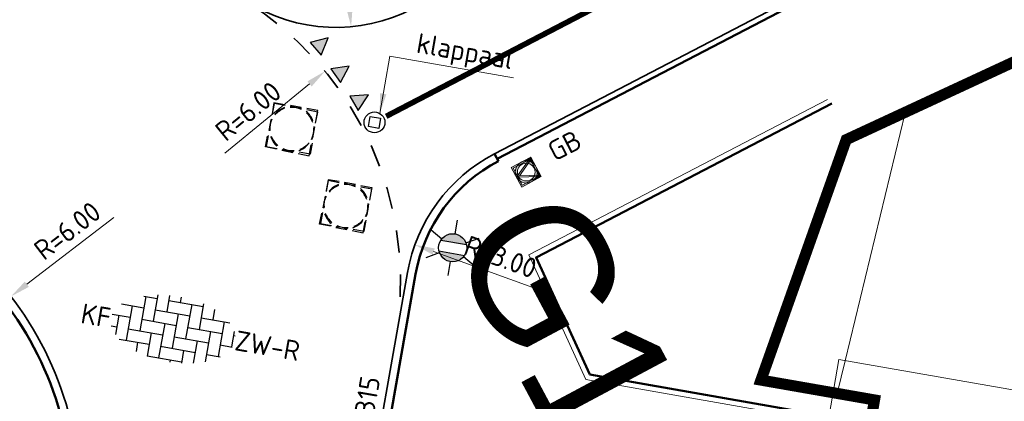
# Model space of a CAD drawing. Header units: metres. Extents: x 2514 to 227642, y 1683 to 852646.
# Tile 218 of 256: x 113829.08 to 113846.8, y 426361.65 to 426368.52. Entities that reach past the tile are written whole.
import ezdxf
from ezdxf.enums import TextEntityAlignment as Align
from ezdxf.lldxf.tags import DXFTag

# ---------------------------------------------------------------- set-up
doc = ezdxf.new("R2018")
doc.units = ezdxf.units.M
for name, pattern in [('VW-30-270_STREEP', [3, 0.3, -2.7]), ('XX-CENTER', [8, 5, -1, 1, -1]), ('ZZ-HIDDEN-SO', [4, 2, -2])]:
    doc.linetypes.add(name, pattern=pattern)
doc.layers.get('Defpoints').update_dxf_attribs({"color": 244, "lineweight": 35})
for name, color, linetype, lineweight in [('B-WE-GR-BEPLANTING_CULTUUR_HEESTERS-GV', 252, 'Continuous', 18), ('B-WE-KG-GRENS_PERCEEL-GV', 252, 'KG-PERCEEL', 18), ('N-WE-IE-MEUBILAIR_WEGMEUBILAIR_LICHTMAST-S', 7, 'Continuous', 25), ('N-WE-IE-MEUBILAIR_WEGMEUBILAIR_PAAL-M-200', 7, 'Continuous', 18), ('N-WE-IE-MEUBILAIR_WEGMEUBILAIR_PAAL-S', 1, 'Continuous', 25), ('N-WE-IE-MEUBILAIR_WEGMEUBILAIR_PAAL-T18-200', 1, 'Continuous', 18), ('N-WE-IE-MEUBILAIR_WEGMEUBILAIR_VERKEERSBORD-S', 7, 'Continuous', 9), ('N-WE-KG-WERKGRENS-G', 7, 'XX-CENTER', 35), ('N-WE-RI-PUT-OPHOOGTEBRENGEN-S', 7, 'Continuous', 25), ('N-WE-VH-KANTOPSLUITING-T18', 1, 'Continuous', 18), ('N-WE-VH-KANTOPSLUITING_ACHTERKANTBAND-G', 1, 'Continuous', 50), ('N-WE-VH-KANTOPSLUITING_GAZONBAND-G', 1, 'Continuous', 35), ('N-WE-VH-KANTOPSLUITING_OPSLUITBAND_100X200-G', 1, 'Continuous', 18), ('N-WE-VH-KANTOPSLUITING_OPSLUITBAND_150X250-G', 1, 'Continuous', 35), ('N-WE-VH-M', 7, 'Continuous', 18), ('N-WE-VH-MATERIAALGRENS-G', 7, 'ZZ-HIDDEN-SO', 35), ('N-WE-VH-VERHARDING_BETONSTRAATSTEEN-S', 1, 'Continuous', 25), ('N-WE-VW-MARKERING_DWARS-S', 7, 'Continuous', 25), ('N-WE-VW-MARKERING_LANGS_STREEP_30270_010-G', 7, 'VW-30-270_STREEP', 13)]:
    doc.layers.add(name, color=color, linetype=linetype, lineweight=lineweight)
doc.styles.add('NLCS-ISO', font='NLCS-ISO.ttf', dxfattribs={"height": 1.8})
doc.styles.add('NLCS-ISO-M200-T18', font='NLCS-ISO.ttf', dxfattribs={"height": 0.36})
doc.styles.get("Standard").update_dxf_attribs({"font": 'romans'})
tags = doc.linetypes.add('KG-PERCEEL', pattern='A,5.5,-2,["P",Standard,S=1.8,R=0,X=-0.5,Y=-0.9],-2,5.5,-2,[5,NLCS.SHX,S=0.75,R=0,X=0,Y=0],-2', length=19).pattern_tags.tags
tags[6] = DXFTag(74, 10)
doc.dimstyles.new('NLCS-M200-T18-PIJL_L2_H1', dxfattribs={"dimscale": 0.2, "dimtxt": 2.5, "dimasz": 1.8, "dimexe": 2, "dimexo": 2, "dimgap": 0.7, "dimtad": 1, "dimzin": 0, "dimdsep": 46, "dimtxsty": 'NLCS-ISO-M200-T18', "dimcen": 0, "dimdle": 2, "dimclrd": 256, "dimclre": 256, "dimclrt": 1, "dimadec": 1, "dimazin": 0, "dimtfac": 1, "dimtdec": 3, "dimtofl": 0, "dimtmove": 0, "dimatfit": 3, "dimfxl": 2, "dimfxlon": 1, "dimtfillclr": 256, "dimtolj": 1, "dimtzin": 0, "dimlwd": -1, "dimlwe": -1, "dimarcsym": 0})

# ---------------------------------------------------------------- blocks, each defined once
blk = doc.blocks.new('N-SIE-WEG_VERKEERSBORD_ROND-SO')
h = blk.add_hatch(color=256)
h.dxf.hatch_style = 1
h.paths.add_polyline_path([(-1, 0, 1), (1, 0, 1)])
h.paths.add_polyline_path([(0.7957889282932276, 0, -1), (-0.7957889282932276, 0, -1)], flags=16)
h = blk.add_hatch(color=256)
h.dxf.hatch_style = 1
h.paths.add_polyline_path([(-0.7726747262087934, 0.8595052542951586), (-0.5111269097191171, 0.8595052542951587, -0.1349339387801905), (0, 1), (-1, 1), (-0.7999999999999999, 0.6, -0.03799421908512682), (-0.699995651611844, 0.7141471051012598)])
h = blk.add_hatch(color=256)
h.dxf.hatch_style = 1
h.paths.add_polyline_path([(-0.8595052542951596, 0.719010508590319), (-1, 1), (-1, 0, -0.1349339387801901), (-0.8595052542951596, 0.5111269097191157)])
h = blk.add_hatch(color=256)
h.dxf.hatch_style = 1
h.paths.add_polyline_path([(0.7726747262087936, 0.8595052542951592), (0.699995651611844, 0.71414710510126, -0.03799421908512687), (0.7999999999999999, 0.6), (1, 1), (0, 1, -0.1349339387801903), (0.5111269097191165, 0.8595052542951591)])
h = blk.add_hatch(color=256)
h.dxf.hatch_style = 1
h.paths.add_polyline_path([(0.8595052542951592, 0.5111269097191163, -0.1349339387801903), (1, 0), (1, 1), (0.8595052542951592, 0.7190105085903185)])
h = blk.add_hatch(color=256)
h.dxf.hatch_style = 1
h.paths.add_polyline_path([(0, -1, -0.1349339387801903), (-0.5111269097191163, -0.8595052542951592), (-0.8595052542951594, -0.8595052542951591), (-0.8595052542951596, -0.5111269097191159, -0.1349339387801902), (-1, 0), (-1, -0.9999999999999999)])
h = blk.add_hatch(color=256)
h.dxf.hatch_style = 1
h.paths.add_polyline_path([(-0.1056260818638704, -0.7887478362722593, 0.06666054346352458), (0.1056260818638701, -0.7887478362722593), (0.6943739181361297, 0.3887478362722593, 0.0503175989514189), (0.6027287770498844, 0.5196133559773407), (-3.885780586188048e-16, -0.6858441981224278), (-0.6027287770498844, 0.5196133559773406, 0.0503175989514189), (-0.6943739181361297, 0.3887478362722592)])
h = blk.add_hatch(color=256)
h.dxf.hatch_style = 1
h.paths.add_polyline_path([(0.8595052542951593, -0.8595052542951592), (0.5111269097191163, -0.8595052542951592, -0.1349339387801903), (0, -1), (1, -1), (1, 0, -0.1349339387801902), (0.8595052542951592, -0.5111269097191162)])
for points in [[(-1, -0.9999999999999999), (1, -1), (1, 1), (-1, 1)], [(-0.8595052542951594, -0.8595052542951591), (0.8595052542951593, -0.8595052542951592), (0.8595052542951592, 0.8595052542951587), (-0.8595052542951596, 0.8595052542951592)]]:
    blk.add_lwpolyline(points, close=True)
at = {"flags": 128}
for points in [[(-1, 1), (-1.83697019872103e-16, -1), (1, 1)], [(-0.7726747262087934, 0.8595052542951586), (-3.33066907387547e-16, -0.6858441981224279), (0.7726747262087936, 0.8595052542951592)]]:
    blk.add_lwpolyline(points, close=True, dxfattribs=at)
for radius in [1, 0.7957889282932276]:
    blk.add_circle((0, 0), radius)
at = {"lineweight": 30, "flags": 104}
blk.add_attdef('bordgegevens', text='', height=1.8, dxfattribs=at).set_placement((2.208614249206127, 3.210457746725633), align=Align.TOP_LEFT)
blk = doc.blocks.new('SVH-BSS_KEIFORMAAT_ELLEBOOG-SO')
at = {"ltscale": 0.1}
for p, q in [((-1.871609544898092, 2.805519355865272), (-1.871609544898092, 0.3855414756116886)), ((-0.8216095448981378, 2.941359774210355), (-0.8216095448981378, 1.435541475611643)), ((0.2283904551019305, 2.970445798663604), (0.2283904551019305, 2.485541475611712)), ((2.32839045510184, 2.709488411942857), (2.32839045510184, 0.3855414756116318)), ((-3.104154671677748, 2.485541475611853), (-1.871609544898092, 2.485541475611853)), ((-2.92160954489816, 2.48554147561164), (-2.92160954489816, -0.6644585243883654)), ((-0.8216095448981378, 2.485541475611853), (2.32839045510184, 2.485541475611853)), ((1.278390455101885, 2.485541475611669), (1.278390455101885, -0.664458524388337)), ((3.378390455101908, 2.384775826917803), (3.378390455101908, 1.4355414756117)), ((-4.954776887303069, 1.435541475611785), (-2.92160954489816, 1.435541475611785)), ((-3.971609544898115, 1.435541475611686), (-3.971609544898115, -1.71445852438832)), ((-1.871609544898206, 1.435541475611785), (1.278390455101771, 1.435541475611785)), ((0.2283904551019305, 1.435541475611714), (0.2283904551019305, -1.714458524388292)), ((2.328390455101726, 1.435541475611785), (4.954776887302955, 1.435541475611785)), ((4.428390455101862, 1.435541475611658), (4.428390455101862, -1.714458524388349)), ((-5.610382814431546, 0.3855414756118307), (-3.971609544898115, 0.3855414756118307)), ((-5.02160954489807, 0.3855414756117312), (-5.02160954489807, -1.36993364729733)), ((-2.92160954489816, 0.3855414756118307), (0.2283904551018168, 0.3855414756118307)), ((-0.8216095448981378, 0.385541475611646), (-0.8216095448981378, -2.76445852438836)), ((1.278390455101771, 0.3855414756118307), (4.428390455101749, 0.3855414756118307)), ((3.378390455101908, 0.3855414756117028), (3.378390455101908, -2.384775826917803)), ((5.47839045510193, 0.7434310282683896), (5.47839045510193, -0.6644585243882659)), ((5.478390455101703, 0.3855414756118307), (5.610382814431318, 0.3855414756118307)), ((-5.515026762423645, -0.6644585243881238), (-5.02160954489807, -0.6644585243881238)), ((-3.971609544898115, -0.6644585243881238), (-0.8216095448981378, -0.6644585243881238)), ((-1.871609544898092, -0.6644585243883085), (-1.871609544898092, -2.805519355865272)), ((0.2283904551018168, -0.6644585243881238), (3.378390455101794, -0.6644585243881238)), ((2.32839045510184, -0.6644585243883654), (2.32839045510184, -2.709488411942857)), ((4.428390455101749, -0.6644585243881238), (5.515026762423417, -0.6644585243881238)), ((-4.622465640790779, -1.714458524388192), (-1.871609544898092, -1.714458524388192)), ((-2.92160954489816, -1.714458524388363), (-2.92160954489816, -2.545893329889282)), ((-0.8216095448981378, -1.714458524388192), (2.32839045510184, -1.714458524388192)), ((1.278390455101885, -1.714458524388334), (1.278390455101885, -2.895995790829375)), ((3.378390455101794, -1.714458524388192), (4.622465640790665, -1.714458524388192)), ((-1.871609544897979, -2.764458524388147), (1.278390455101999, -2.764458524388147)), ((0.2283904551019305, -2.764458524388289), (0.2283904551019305, -2.970445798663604))]:
    blk.add_line(p, q, dxfattribs=at)
at = {"style": 'NLCS-ISO'}
blk.add_attdef('FORMAAT', text='', height=1.8, dxfattribs=at).set_placement((-5.710382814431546, -4.440892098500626e-15), align=Align.MIDDLE_RIGHT)
blk.add_attdef('KLEUR', text='', height=1.8, dxfattribs=at).set_placement((5.710382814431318, 0), align=Align.MIDDLE_LEFT)
at = {"style": 'NLCS-ISO', "flags": 1}
blk.add_attdef('FUNCTIE', text='', height=1.8, dxfattribs=at).set_placement((0.1159930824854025, -3.584775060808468), align=Align.MIDDLE_CENTER)
blk = doc.blocks.new('SRI-PUT_OPHOOGTEBRENGEN-SO-flat-13')
at = {"layer": 'N-WE-RI-PUT-OPHOOGTEBRENGEN-S', "lineweight": -3}
for points in [[(-0.1266483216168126, 0.4262983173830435), (-0.3237000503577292, 0.4607076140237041), (-0.3581035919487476, 0.2636888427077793)], [(0.1688798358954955, 0.3746930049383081), (-0.02813893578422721, 0.4090965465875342)], [(0.4299657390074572, 0.1260417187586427), (0.4643750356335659, 0.323093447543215), (0.2673892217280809, 0.3574912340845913)], [(-0.3753053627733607, 0.1651794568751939), (-0.4097089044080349, -0.03183931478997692)], [(0.3783604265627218, -0.1694864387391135), (0.412763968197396, 0.02753233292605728)], [(-0.4269106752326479, -0.13034870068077), (-0.4613142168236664, -0.3273674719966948), (-0.2642954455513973, -0.3617710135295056)], [(-0.1657860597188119, -0.3789727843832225), (0.03123271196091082, -0.4133763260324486)]]:
    blk.add_lwpolyline(points, dxfattribs=at)
at = {"layer": 'N-WE-RI-PUT-OPHOOGTEBRENGEN-S'}
blk.add_lwpolyline([(0.3611339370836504, -0.267991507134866), (0.3267221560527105, -0.4650088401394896), (0.1297377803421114, -0.4306028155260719)], dxfattribs=at)
at = {"layer": 'N-WE-RI-PUT-OPHOOGTEBRENGEN-S', "lineweight": -3, "ltscale": 0.2}
for start, end in [(110.0900541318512, 140.09005413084), (65.09005413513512, 95.09005413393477), (20.0900541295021, 50.09005413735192), (155.0900541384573, 185.0900541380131), (335.0948463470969, 5.09484634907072), (200.0948463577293, 230.0948463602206), (290.0948463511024, 320.0948463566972), (245.0948463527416, 275.0948463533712)]:
    blk.add_arc((0.001530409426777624, -0.00213701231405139), 0.3999999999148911, start, end, dxfattribs=at)
blk = doc.blocks.new('SRI-PUT_OPHOOGTEBRENGEN-SO-flat-26')
at = {"layer": 'N-WE-RI-PUT-OPHOOGTEBRENGEN-S', "lineweight": -3}
for points in [[(-0.1260551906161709, 0.4299617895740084), (-0.3231079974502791, 0.4643649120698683), (-0.3574996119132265, 0.2673780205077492)], [(0.1694745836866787, 0.3783657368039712), (-0.027545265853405, 0.4127631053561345)], [(-0.3746982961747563, 0.1688680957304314), (-0.4090956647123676, -0.02815175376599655)], [(0.3789779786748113, -0.165774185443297), (0.4133753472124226, 0.03124566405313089)], [(-0.4262943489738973, -0.1266616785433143), (-0.4606974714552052, -0.3237144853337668), (-0.2636776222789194, -0.3581118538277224)], [(0.1303620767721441, -0.4269065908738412), (0.3273819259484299, -0.4613039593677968), (0.3617792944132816, -0.2642841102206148)], [(-0.1651676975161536, -0.3753105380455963), (0.03185215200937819, -0.4097079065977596)]]:
    blk.add_lwpolyline(points, dxfattribs=at)
at = {"layer": 'N-WE-RI-PUT-OPHOOGTEBRENGEN-S'}
blk.add_lwpolyline([(0.2679801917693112, 0.3611423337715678), (0.4649986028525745, 0.3267367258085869), (0.4305987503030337, 0.1297512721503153)], dxfattribs=at)
at = {"layer": 'N-WE-RI-PUT-OPHOOGTEBRENGEN-S', "lineweight": -3, "ltscale": 0.2}
for start, end in [(110.0918493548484, 140.0918493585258), (65.09664157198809, 95.09664157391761), (20.09664157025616, 50.09664157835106), (155.0918493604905, 185.0918493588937), (335.0966415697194, 5.096641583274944), (200.0918493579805, 230.0918493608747), (290.0966415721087, 320.0966415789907), (245.0918493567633, 275.0918493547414)]:
    blk.add_arc((0.002136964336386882, 0.001530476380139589), 0.3999999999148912, start, end, dxfattribs=at)
blk = doc.blocks.new('SRI-PUT_OPHOOGTEBRENGEN-SO-flat-131')
at = {"layer": 'N-WE-RI-PUT-OPHOOGTEBRENGEN-S', "lineweight": -3}
for points in [[(-0.1300432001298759, 0.4269473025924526), (-0.3270364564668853, 0.4614966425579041), (-0.3615805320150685, 0.2645333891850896)], [(0.1654466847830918, 0.3751232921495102), (-0.03154657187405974, 0.4096726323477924)], [(0.4263867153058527, 0.1263030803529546), (0.4609365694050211, 0.3232992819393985), (0.2639433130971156, 0.3578486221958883)], [(-0.3788525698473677, 0.1660517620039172), (-0.4133966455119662, -0.03091149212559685)], [(0.3745706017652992, -0.1691418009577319), (0.4091146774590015, 0.0278214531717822)], [(0.1257340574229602, -0.4299986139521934), (0.3227602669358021, -0.4645537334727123), (0.3572985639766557, -0.2676234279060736)], [(-0.1697558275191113, -0.3781746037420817), (0.02723742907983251, -0.4127239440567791)]]:
    blk.add_lwpolyline(points, dxfattribs=at)
at = {"layer": 'N-WE-RI-PUT-OPHOOGTEBRENGEN-S'}
blk.add_lwpolyline([(-0.268248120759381, -0.3608752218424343), (-0.4652399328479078, -0.3263176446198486), (-0.4306933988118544, -0.1293887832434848)], dxfattribs=at)
at = {"layer": 'N-WE-RI-PUT-OPHOOGTEBRENGEN-S', "lineweight": -3}
for start_param, end_param in [(5.23602957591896, 5.759628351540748), (4.450547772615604, 4.974146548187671), (3.665149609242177, 4.188748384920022), (6.021427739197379, 6.545026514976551), (2.87975144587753, 3.403350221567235), (0.5236405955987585, 1.047239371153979), (2.094353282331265, 2.617952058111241), (1.309038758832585, 1.832637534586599)]:
    blk.add_ellipse((-0.002138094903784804, -0.001528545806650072), major_axis=(-0.3939836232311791, 0.06911515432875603), ratio=0.9998476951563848, start_param=start_param, end_param=end_param, dxfattribs=at)
blk = doc.blocks.new('*D365')
at = {"layer": 'Defpoints', "color": 0, "transparency": 16777216}
for p in [(113834.5740014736, 426367.5928969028), (113829.9331855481, 426363.7898944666)]:
    blk.add_point(p, dxfattribs=at)
at = {"layer": 'N-WE-VH-M', "transparency": 16777216}
blk.add_line((113832.7702710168, 426366.1147966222), (113834.2955525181, 426367.3647167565), dxfattribs=at)
blk.add_solid([(113834.2575224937, 426367.4111249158), (113834.3335825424, 426367.3183085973), (113834.5740014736, 426367.5928969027)], dxfattribs=at)
at = {"layer": 'N-WE-VH-M', "color": 1, "transparency": 16777216, "insert": (113833.1908604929, 426366.873176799), "char_height": 0.36, "attachment_point": 5, "rotation": 39.333538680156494, "style": 'NLCS-ISO-M200-T18'}
blk.add_mtext('\\A1;R=6.00', dxfattribs=at)
blk = doc.blocks.new('*D645')
at = {"layer": 'Defpoints', "color": 0, "transparency": 16777216}
for p in [(113828.9214590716, 426363.5356916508), (113824.1655623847, 426359.8776256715)]:
    blk.add_point(p, dxfattribs=at)
at = {"layer": 'N-WE-VH-M', "transparency": 16777216}
blk.add_line((113830.7699175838, 426364.9574599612), (113829.2068128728, 426363.7551756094), dxfattribs=at)
blk.add_solid([(113829.170232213, 426363.8027345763), (113829.2433935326, 426363.7076166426), (113828.9214590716, 426363.5356916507)], dxfattribs=at)
at = {"layer": 'N-WE-VH-M', "color": 1, "transparency": 16777216, "insert": (113829.9359452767, 426364.719707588), "char_height": 0.36, "attachment_point": 5, "rotation": 37.56619956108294, "style": 'NLCS-ISO-M200-T18'}
blk.add_mtext('\\A1;R=6.00', dxfattribs=at)
blk = doc.blocks.new('*D504')
at = {"layer": 'Defpoints', "color": 0, "ltscale": 0.2, "transparency": 16777216}
for p in [(113834.7670697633, 426371.381571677), (113835.0445477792, 426368.3944315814)]:
    blk.add_point(p, dxfattribs=at)
at = {"layer": 'N-WE-VH-M', "ltscale": 0.2, "transparency": 16777216}
blk.add_line((113834.8288548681, 426370.7164351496), (113835.0112504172, 426368.7528883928), dxfattribs=at)
blk.add_solid([(113835.0709932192, 426368.7584379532), (113834.9515076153, 426368.7473388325), (113835.0445477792, 426368.3944315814)], dxfattribs=at)
at = {"layer": 'N-WE-VH-M', "color": 1, "ltscale": 0.2, "transparency": 16777216, "insert": (113835.2220322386, 426369.9434878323), "char_height": 0.36, "attachment_point": 5, "rotation": 275.307025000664, "style": 'NLCS-ISO-M200-T18'}
blk.add_mtext('\\A1;R=3.00', dxfattribs=at)
blk = doc.blocks.new('*D509')
at = {"layer": 'Defpoints', "color": 0, "ltscale": 0.2, "transparency": 16777216}
for p in [(113836.1907506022, 426364.4665741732), (113839.0113005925, 426363.4445674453)]:
    blk.add_point(p, dxfattribs=at)
at = {"layer": 'N-WE-VH-M', "ltscale": 0.2, "transparency": 16777216}
blk.add_line((113838.3832581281, 426363.6721342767), (113836.529216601, 426364.3439333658), dxfattribs=at)
blk.add_solid([(113836.5496567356, 426364.4003443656), (113836.5087764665, 426364.287522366), (113836.1907506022, 426364.4665741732)], dxfattribs=at)
at = {"layer": 'N-WE-VH-M', "color": 1, "ltscale": 0.2, "transparency": 16777216, "insert": (113837.734484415, 426364.2475720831), "char_height": 0.36, "attachment_point": 5, "rotation": 340.0823671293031, "style": 'NLCS-ISO-M200-T18'}
blk.add_mtext('\\A1;R=3.00', dxfattribs=at)
blk = doc.blocks.new('N-SIE-WEG_LICHTMAST-SO')
h = blk.add_hatch(color=256)
h.paths.add_polyline_path([(1.162672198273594, 0.5, 0.6585046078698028), (-1.162672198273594, 0.5)])
h.paths.add_polyline_path([(-1.162672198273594, -0.5, 0.6585046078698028), (1.162672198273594, -0.5)])
at = {"flags": 128}
for points in [[(8.349587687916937e-10, 1.265625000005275), (1.669846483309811e-09, 2.53125000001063)], [(-2.192125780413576, 1.265625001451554), (-1.096064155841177, 0.6328125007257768)], [(1.096064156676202, 0.6328124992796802), (2.192125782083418, 1.26562499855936)], [(-1.162672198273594, 0.5), (1.162672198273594, 0.5)], [(-2.192125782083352, -1.26562499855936), (-1.096064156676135, -0.6328124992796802)], [(-1.162672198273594, -0.5), (1.162672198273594, -0.5)], [(2.192125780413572, -1.265625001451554), (1.096064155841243, -0.6328125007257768)], [(-8.349587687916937e-10, -1.265625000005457), (-1.669775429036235e-09, -2.53125000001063)]]:
    blk.add_lwpolyline(points, dxfattribs=at)
at = {"ltscale": 0.5}
blk.add_circle((0, 0), 1.265625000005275, dxfattribs=at)
at = {"style": 'NLCS-ISO'}
blk.add_attdef('TYPE', text='', height=1.8, dxfattribs=at).set_placement((1.669846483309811e-09, 2.53125000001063), align=Align.BOTTOM_CENTER)
blk = doc.blocks.new('N-SVW-MARKERING_DWARS_DRIEHOEK_30 30')
at = {"flags": 128}
blk.add_lwpolyline([(0.15, -0.15), (0.3, 0.15), (0, 0.15)], close=True, dxfattribs=at)
blk.add_solid([(0, 0.15), (0.3, 0.15), (0.15, -0.15), (0.3, 0.15)])
blk = doc.blocks.new('SIE-WEG_PAAL_KLAPPAAL')
at = {"flags": 128}
blk.add_lwpolyline([(-0.0931249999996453, 0.09375000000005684), (0.0931249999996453, 0.09375000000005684), (0.0931249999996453, -0.09375000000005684), (-0.0931249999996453, -0.09375000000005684)], close=True, dxfattribs=at)
blk.add_circle((0, 0), 0.1875)

msp = doc.modelspace()

# ---------------------------------------------------------------- linework, layer by layer
at = {"layer": 'B-WE-GR-BEPLANTING_CULTUUR_HEESTERS-GV'}
msp.add_lwpolyline([(113843.7939566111, 426361.7885345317), (113843.9360000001, 426362.3770000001), (113845.0130000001, 426366.8430000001), (113845.0000796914, 426366.8452956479)], dxfattribs=at)
at = {"layer": 'B-WE-KG-GRENS_PERCEEL-GV', "ltscale": 0.2}
msp.add_lwpolyline([(113874.3160000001, 426357.0760000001), (113843.8220000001, 426362.3970000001), (113843.2490000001, 426359.0590000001), (113842.7860000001, 426356.3690000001), (113873.2790000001, 426351.1670000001)], close=True, dxfattribs=at)
at = {"layer": 'N-WE-KG-WERKGRENS-G', "ltscale": 0.5, "const_width": 0.2, "flags": 128}
msp.add_lwpolyline([(113875.2078471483, 426365.5126336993), (113869.6184912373, 426333.4120857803), (113863.3077940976, 426334.3723429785), (113862.8550615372, 426331.3970379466), (113875.1362661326, 426329.1966325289), (113871.2094497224, 426306.733523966), (113849.94369709, 426310.2891823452), (113850.1777304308, 426311.6888936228), (113845.2191965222, 426312.5179662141), (113844.9880711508, 426311.1356469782), (113831.4734784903, 426313.6073689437), (113835.6884727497, 426336.0220330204), (113839.8818804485, 426335.3227236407), (113840.4062044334, 426338.4668316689), (113844.464307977, 426361.6713004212), (113842.4200924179, 426362.0288021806), (113843.9553870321, 426366.3602544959), (113848.6231198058, 426368.5274397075), (113848.9706525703, 426370.0745780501), (113859.2796973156, 426368.4066109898)], dxfattribs=at)
at = {"layer": 'N-WE-VH-KANTOPSLUITING_ACHTERKANTBAND-G', "ltscale": 0.2, "flags": 128}
msp.add_lwpolyline([(113858.6945915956, 426371.5276628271), (113853.9329667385, 426372.2876653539, 0.16098937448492), (113847.7991717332, 426371.2917245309), (113837.6716155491, 426366.0165791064)], format="xyb", dxfattribs=at)
at = {"layer": 'N-WE-VH-KANTOPSLUITING_ACHTERKANTBAND-G', "ltscale": 0.2}
msp.add_lwpolyline([(113843.6954290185, 426367.011913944), (113838.3724036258, 426364.2393069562), (113839.3378803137, 426362.1303112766)], dxfattribs=at)
at = {"layer": 'N-WE-VH-KANTOPSLUITING_ACHTERKANTBAND-G', "ltscale": 0.2, "flags": 128}
for points in [[(113837.6254195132, 426366.1052691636), (113837.6947135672, 426365.9722340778)], [(113839.5651188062, 426337.9402126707), (113843.6433399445, 426361.3705558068), (113839.3378803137, 426362.1303112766)]]:
    msp.add_lwpolyline(points, dxfattribs=at)
at = {"layer": 'N-WE-VH-KANTOPSLUITING_ACHTERKANTBAND-G', "ltscale": 0.2}
msp.add_lwpolyline([(113837.6947135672, 426365.9722340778, 0.2330695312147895), (113836.2046639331, 426363.9398357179), (113835.4079494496, 426359.4249329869)], format="xyb", dxfattribs=at)
msp.add_arc((113824.1655623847, 426359.8776256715), 5.85, 349.9924270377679, 80.05004763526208, dxfattribs=at)
at = {"layer": 'N-WE-VH-KANTOPSLUITING_GAZONBAND-G', "ltscale": 0.2, "flags": 128}
msp.add_lwpolyline([(113858.7103530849, 426371.6264128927), (113853.9487282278, 426372.3864154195, 0.1609893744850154), (113847.7529756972, 426371.3804145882), (113837.6254195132, 426366.1052691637)], format="xyb", dxfattribs=at)
at = {"layer": 'N-WE-VH-KANTOPSLUITING_OPSLUITBAND_100X200-G', "ltscale": 0.2}
msp.add_lwpolyline([(113843.6208619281, 426367.0858263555), (113838.2419200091, 426364.2840940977), (113839.2688060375, 426362.0409553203)], dxfattribs=at)
at = {"layer": 'N-WE-VH-KANTOPSLUITING_OPSLUITBAND_100X200-G', "ltscale": 0.2, "flags": 128}
msp.add_lwpolyline([(113839.5648889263, 426337.9402532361), (113839.4666400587, 426337.9575905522), (113843.5277132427, 426361.2894146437), (113839.2688060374, 426362.0409553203)], dxfattribs=at)
at = {"layer": 'N-WE-VH-KANTOPSLUITING_OPSLUITBAND_150X250-G', "ltscale": 0.2, "flags": 128}
msp.add_lwpolyline([(113837.6254195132, 426366.1052691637, 0.2330695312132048), (113836.0569462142, 426363.9659024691), (113835.2602317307, 426359.4509997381)], format="xyb", dxfattribs=at)
at = {"layer": 'N-WE-VH-KANTOPSLUITING_OPSLUITBAND_150X250-G', "ltscale": 0.2}
for centre, radius, start, end in [((113834.7670697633, 426371.381571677), 3, 237.5136784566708, 297.5136784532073), ((113824.1655623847, 426359.8776256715), 6, 349.9924270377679, 80.05004763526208)]:
    msp.add_arc(centre, radius, start, end, dxfattribs=at)
at = {"layer": 'N-WE-VH-MATERIAALGRENS-G', "ltscale": 0.2}
msp.add_arc((113829.9331856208, 426363.7898944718), 5.999999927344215, 357.5136781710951, 57.51367889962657, dxfattribs=at)
at = {"layer": 'N-WE-VW-MARKERING_LANGS_STREEP_30270_010-G', "flags": 128}
msp.add_lwpolyline([(113858.9540082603, 426373.1529795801, 0.1, 0.1, 0), (113854.2442871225, 426373.9046977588, 0.1, 0.1, 0.1607825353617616), (113847.12833091, 426372.7463386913, 0.1, 0.1, 0), (113835.6741258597, 426366.780180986, 0.1, 0.1, 0)], format="xyseb", dxfattribs=at)

# ---------------------------------------------------------------- block references
at = {"layer": 'N-WE-IE-MEUBILAIR_WEGMEUBILAIR_LICHTMAST-S', "xscale": 0.2, "yscale": 0.2, "zscale": 0.2, "rotation": 350.1566500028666}
msp.add_blockref('N-SIE-WEG_LICHTMAST-SO', (113836.8716128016, 426364.4131542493), dxfattribs=at)
at = {"layer": 'N-WE-IE-MEUBILAIR_WEGMEUBILAIR_PAAL-S', "ltscale": 0.2, "rotation": 350.0135621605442}
msp.add_blockref('SIE-WEG_PAAL_KLAPPAAL', (113835.4643574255, 426366.6709187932), dxfattribs=at)
at = {"layer": 'N-WE-IE-MEUBILAIR_WEGMEUBILAIR_VERKEERSBORD-S', "ltscale": 0.2}
ref = msp.add_blockref('N-SIE-WEG_VERKEERSBORD_ROND-SO', (113838.1956981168, 426365.7758229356), dxfattribs=dict(at, xscale=0.2, yscale=0.2, zscale=0.2, rotation=298.1123353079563))
lines = msp.add_mtext('G11', dxfattribs={"layer": '0', "insert": (113838.9701797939, 426365.6887668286), "char_height": 2.5, "attachment_point": 1, "rotation": 298.1123353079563})
ref.add_attrib('bordgegevens', '', (113838.9701797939, 426365.6887668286), dxfattribs={"flags": 10}).embed_mtext(lines)
at = {"layer": 'N-WE-RI-PUT-OPHOOGTEBRENGEN-S', "ltscale": 0.2, "rotation": 358.5384934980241}
for p in [(113833.9752188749, 426366.5442408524), (113834.9484262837, 426365.1539632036)]:
    msp.add_blockref('SRI-PUT_OPHOOGTEBRENGEN-SO-flat-131', p, dxfattribs=at)
at = {"layer": 'N-WE-RI-PUT-OPHOOGTEBRENGEN-S', "ltscale": 0.2}
for name, p in [('SRI-PUT_OPHOOGTEBRENGEN-SO-flat-13', (113833.9786847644, 426366.5640664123)), ('SRI-PUT_OPHOOGTEBRENGEN-SO-flat-26', (113834.9519553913, 426365.1741491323))]:
    msp.add_blockref(name, p, dxfattribs=at)
at = {"layer": 'N-WE-VH-VERHARDING_BETONSTRAATSTEEN-S', "extrusion": (0.014174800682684, -0.02020285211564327, 0.9996954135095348)}
ref = msp.add_blockref('SVH-BSS_KEIFORMAAT_ELLEBOOG-SO', (338066.8372353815, 283557.5074420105, -7000.203964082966), dxfattribs=dict(at, xscale=0.2000000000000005, yscale=0.2000000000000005, zscale=0.2000000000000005, rotation=314.9678780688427))
ref.add_attrib('FORMAAT', 'KF', dxfattribs={"layer": '0', "extrusion": (0.014174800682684, -0.02020285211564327, 0.9996954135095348), "height": 0.36, "rotation": 314.967878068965, "style": 'NLCS-ISO'}).set_placement((338066.0301181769, 283558.3154647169, -7000.203964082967), align=Align.MIDDLE_RIGHT)
ref.add_attrib('KLEUR', 'ZW-R', dxfattribs={"layer": '0', "extrusion": (0.014174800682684, -0.02020285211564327, 0.9996954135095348), "height": 0.36, "rotation": 314.967878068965, "style": 'NLCS-ISO'}).set_placement((338067.6443525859, 283556.6994193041, -7000.203964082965), align=Align.MIDDLE_LEFT)
at = {"layer": 'N-WE-VW-MARKERING_DWARS-S'}
for p, rotation in [((113834.6168382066, 426367.9826297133), 131.6143119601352), ((113834.9728864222, 426367.4778897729), 125.0645593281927), ((113835.302740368, 426366.9620260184), 120.1094283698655)]:
    msp.add_blockref('N-SVW-MARKERING_DWARS_DRIEHOEK_30 30', p, dxfattribs=dict(at, rotation=rotation))

# ---------------------------------------------------------------- texts
at = {"layer": 'N-WE-IE-MEUBILAIR_WEGMEUBILAIR_PAAL-T18-200', "ltscale": 0.2, "style": 'NLCS-ISO-M200-T18'}
msp.add_text('klappaal', height=0.36, rotation=350.0135621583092, dxfattribs=at).set_placement((113836.1996879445, 426367.9302942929))
at = {"layer": 'N-WE-VH-KANTOPSLUITING-T18', "style": 'NLCS-ISO-M200-T18'}
for s, rotation, p in [('GB', 27.51367845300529, (113838.7119038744, 426365.9615849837)), ('OB15', 80.10862630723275, (113835.398103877, 426361.0647814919))]:
    msp.add_text(s, height=0.36, rotation=rotation, dxfattribs=at).set_placement(p)

# ---------------------------------------------------------------- dimensions: what is measured, and where the dimension line sits
at = {"layer": 'N-WE-VH-M', "ltscale": 0.2}
for center, mpoint, picture, middle in [((113834.7670697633, 426371.381571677), (113835.0445477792, 426368.3944315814), '*D504', (113834.9034039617, 426369.9138901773)), ((113839.0113005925, 426363.4445674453), (113836.1907506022, 426364.4665741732), '*D509', (113837.625470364, 426363.9467134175))]:
    dim = msp.add_radius_dim(center=center, mpoint=mpoint, dimstyle='NLCS-M200-T18-PIJL_L2_H1', override={"dimpost": 'R=<>'}, dxfattribs=at)
    dim.commit()
    dim.dimension.update_dxf_attribs({"geometry": picture, "text_midpoint": middle, "dimtype": 164})
at = {"layer": 'N-WE-VH-M'}
dim = msp.add_radius_dim(center=(113829.9331855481, 426363.7898944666), mpoint=(113834.5740014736, 426367.5928969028), dimstyle='NLCS-M200-T18-PIJL_L2_H1', override={"dimpost": 'R=<>', "dimclrt": 1}, dxfattribs=at)
dim.commit()
dim.dimension.update_dxf_attribs({"geometry": '*D365', "text_midpoint": (113833.3936872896, 426366.6256666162), "dimtype": 164})
dim = msp.add_radius_dim(center=(113824.1655623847, 426359.8776256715), mpoint=(113828.9214590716, 426363.5356916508), dimstyle='NLCS-M200-T18-PIJL_L2_H1', override={"dimpost": 'R=<>', "dimclrt": 1}, dxfattribs=at)
dim.commit()
dim.dimension.update_dxf_attribs({"geometry": '*D645', "text_midpoint": (113829.9359452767, 426364.719707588)})

# ---------------------------------------------------------------- leaders
at = {"layer": 'N-WE-IE-MEUBILAIR_WEGMEUBILAIR_PAAL-M-200', "ltscale": 0.2}
msp.add_leader([(113835.5588998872, 426366.8328384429), (113835.7404012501, 426367.8636105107), (113837.9640707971, 426367.4720602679)], dimstyle='NLCS-M200-T18-PIJL_L2_H1', override={"dimgap": 0.7, "dimtad": 0}, dxfattribs=at)

doc.saveas('drawing.dxf')
